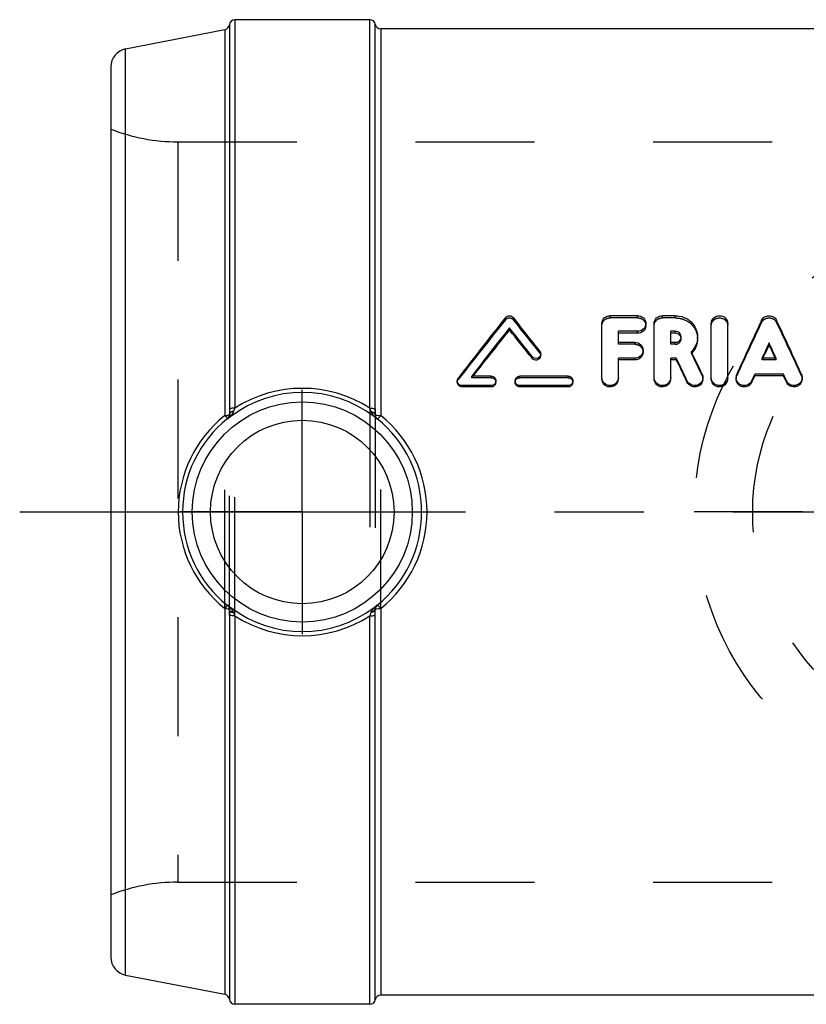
# Model space of a CAD drawing. Header units: millimetres. Extents: x 436 to 559, y 457 to 543.
# Tile 1 of 2: x 436 to 479, y 489 to 543. Entities that reach past the tile are written whole.
import ezdxf

# ---------------------------------------------------------------- set-up
doc = ezdxf.new("R2010")
doc.units = ezdxf.units.MM
doc.header["$LTSCALE"] = 65.185185
doc.linetypes.add('CENTER', pattern=[0.6, 0.375, -0.075, 0.075, -0.075])
doc.linetypes.add('HIDDEN', pattern=[0.2, 0.1, -0.1])
for name, color, linetype in [('KOERPER', 7, 'CONTINUOUS'), ('KONST.EL_MIT_GEO', 7, 'CONTINUOUS'), ('KURVEN', 7, 'CONTINUOUS'), ('L1', 7, 'CONTINUOUS')]:
    doc.layers.add(name, color=color, linetype=linetype)

msp = doc.modelspace()

# ---------------------------------------------------------------- linework, layer by layer
at = {"layer": 'KOERPER', "color": 7, "linetype": 'Continuous'}
for p, q in [((454.957, 543.268), (447.546, 543.268)), ((495.748, 542.768), (455.548, 542.768)), ((454.957, 489.268), (447.546, 489.268)), ((487.15, 489.768), (455.548, 489.768))]:
    msp.add_line(p, q, dxfattribs=at)
at = {"layer": 'KOERPER', "color": 2, "linetype": 'CENTER'}
for q in [(451.248, 522.961), (444.555, 516.268), (451.248, 509.575), (457.941, 516.268)]:
    msp.add_line((451.248, 516.268), q, dxfattribs=at)
at = {"layer": 'KONST.EL_MIT_GEO', "color": 7, "linetype": 'Continuous'}
for p, q in [((447.546, 543.268), (447.546, 521.967)), ((454.957, 521.963), (454.957, 543.268)), ((441.558, 541.662), (447.006, 542.721)), ((447.006, 542.721), (447.006, 521.565)), ((447.247, 542.991), (447.247, 521.908)), ((455.253, 521.91), (455.253, 543.018)), ((455.548, 542.768), (455.548, 521.558)), ((441.558, 490.874), (441.558, 541.662)), ((440.748, 540.68), (440.748, 491.856)), ((467.677, 523.646), (467.677, 526.607)), ((469.639, 527.032), (468.13, 527.032)), ((470.545, 523.646), (470.545, 526.607)), ((471.701, 527.032), (470.998, 527.032)), ((473.676, 523.646), (473.676, 526.607)), ((474.581, 523.646), (474.581, 526.607)), ((462.609, 526.258), (462.609, 526.371)), ((468.583, 525.57), (468.583, 526.179)), ((469.639, 526.179), (468.583, 526.179)), ((469.639, 526.069), (468.583, 526.069)), ((469.639, 526.069), (469.639, 526.179)), ((471.451, 525.57), (471.451, 526.179)), ((471.701, 526.179), (471.451, 526.179)), ((471.701, 526.069), (471.451, 526.069)), ((471.701, 526.069), (471.701, 526.179)), ((469.488, 525.57), (468.583, 525.57)), ((471.701, 525.57), (471.451, 525.57)), ((476.849, 525.438), (476.849, 525.542)), ((472.623, 524.984), (472.584, 525.064)), ((463.846, 524.699), (463.846, 524.794)), ((468.583, 523.646), (468.583, 524.704)), ((469.488, 524.704), (468.583, 524.704)), ((469.488, 524.609), (468.583, 524.609)), ((469.488, 524.609), (469.488, 524.704)), ((471.451, 523.646), (471.451, 524.704)), ((471.76, 524.704), (471.451, 524.704)), ((471.76, 524.609), (471.451, 524.609)), ((471.76, 524.609), (471.76, 524.704)), ((477.234, 524.704), (476.463, 524.704)), ((476.507, 524.704), (476.549, 524.794)), ((477.19, 524.704), (477.148, 524.794)), ((475.901, 523.468), (476.065, 523.829)), ((476.065, 523.744), (476.065, 523.829)), ((477.632, 523.829), (476.065, 523.829)), ((477.632, 523.744), (477.632, 523.829)), ((477.796, 523.468), (477.632, 523.829)), ((461.597, 523.719), (460.54, 523.719)), ((465.824, 523.719), (463.182, 523.719)), ((472.36, 523.379), (472.36, 523.459)), ((475.901, 523.387), (476.065, 523.744)), ((475.901, 523.387), (475.901, 523.468)), ((477.632, 523.744), (476.065, 523.744)), ((477.796, 523.387), (477.632, 523.744)), ((477.796, 523.387), (477.796, 523.468)), ((460.013, 523.127), (460.013, 523.204)), ((461.597, 523.204), (460.013, 523.204)), ((461.597, 523.127), (460.013, 523.127)), ((461.597, 523.127), (461.597, 523.204)), ((463.182, 523.127), (463.182, 523.204)), ((465.824, 523.204), (463.182, 523.204)), ((465.824, 523.127), (463.182, 523.127)), ((465.824, 523.127), (465.824, 523.204)), ((447.247, 521.908), (447.248, 521.642)), ((447.248, 521.642), (447.248, 521.621)), ((447.482, 521.793), (447.476, 521.777)), ((455.249, 521.614), (455.251, 521.734)), ((447.137, 521.361), (447.136, 521.386)), ((447.248, 521.62), (447.248, 521.621)), ((455.361, 521.384), (455.36, 521.361)), ((447.006, 510.972), (447.006, 489.815)), ((447.124, 511.159), (447.136, 511.149)), ((447.136, 511.149), (447.137, 511.174)), ((447.248, 510.915), (447.248, 510.894)), ((455.36, 511.174), (455.361, 511.152)), ((455.548, 510.977), (455.548, 489.768)), ((447.247, 510.627), (447.247, 489.544)), ((447.476, 510.758), (447.482, 510.743)), ((447.546, 510.569), (447.546, 489.268)), ((454.957, 489.268), (454.957, 510.573)), ((455.253, 489.518), (455.253, 510.626)), ((441.558, 490.874), (447.006, 489.815))]:
    msp.add_line(p, q, dxfattribs=at)
at = {"layer": 'KONST.EL_MIT_GEO', "color": 8, "linetype": 'HIDDEN'}
for p, q in [((444.424, 536.568), (444.424, 495.968)), ((444.424, 536.568), (488.248, 536.568)), ((462.394, 526.812), (462.394, 526.931)), ((462.824, 526.812), (462.824, 526.931)), ((468.13, 526.912), (468.13, 527.032)), ((469.639, 526.912), (468.13, 526.912)), ((469.639, 526.912), (469.639, 527.032)), ((470.092, 526.491), (470.092, 526.607)), ((470.998, 526.912), (470.998, 527.032)), ((471.701, 526.912), (470.998, 526.912)), ((471.701, 526.912), (471.701, 527.032)), ((476.434, 526.661), (476.434, 526.778)), ((477.263, 526.661), (477.263, 526.778)), ((468.583, 525.466), (468.583, 525.57)), ((469.488, 525.466), (468.583, 525.466)), ((469.488, 525.466), (469.488, 525.57)), ((471.451, 525.466), (471.451, 525.57)), ((471.701, 525.466), (471.451, 525.466)), ((471.701, 525.466), (471.701, 525.57)), ((472.022, 525.768), (472.022, 525.875)), ((472.928, 525.768), (472.928, 525.875)), ((464.269, 524.999), (464.269, 525.097)), ((464.322, 524.849), (464.322, 524.946)), ((469.941, 525.038), (469.941, 525.138)), ((472.584, 524.966), (472.584, 525.064)), ((476.463, 524.609), (476.463, 524.704)), ((476.463, 524.609), (476.507, 524.704)), ((477.234, 524.609), (476.463, 524.609)), ((477.234, 524.609), (477.19, 524.704)), ((477.234, 524.609), (477.234, 524.704)), ((473.18, 523.747), (473.18, 523.831)), ((475.073, 523.738), (475.073, 523.823)), ((478.625, 523.738), (478.625, 523.823)), ((459.748, 523.462), (459.748, 523.381)), ((459.801, 523.534), (459.801, 523.616)), ((460.54, 523.635), (460.54, 523.719)), ((460.54, 523.635), (460.58, 523.687)), ((461.597, 523.635), (460.54, 523.635)), ((460.58, 523.687), (460.605, 523.719)), ((461.597, 523.635), (461.597, 523.719)), ((461.862, 523.381), (461.862, 523.462)), ((462.918, 523.462), (462.918, 523.381)), ((463.182, 523.635), (463.182, 523.719)), ((465.824, 523.635), (463.182, 523.635)), ((465.824, 523.635), (465.824, 523.719)), ((466.088, 523.381), (466.088, 523.462)), ((467.677, 523.563), (467.677, 523.646)), ((468.583, 523.563), (468.583, 523.646)), ((470.545, 523.563), (470.545, 523.646)), ((471.451, 523.563), (471.451, 523.646)), ((473.223, 523.563), (473.223, 523.646)), ((473.676, 523.563), (473.676, 523.646)), ((474.581, 523.563), (474.581, 523.646)), ((475.034, 523.646), (475.034, 523.563)), ((478.663, 523.563), (478.663, 523.646)), ((447.247, 510.627), (447.247, 521.908)), ((447.546, 510.569), (447.546, 521.967)), ((454.957, 521.963), (454.957, 510.573)), ((455.253, 521.91), (455.253, 510.626)), ((447.006, 510.972), (447.006, 521.565)), ((455.548, 510.977), (455.548, 521.558)), ((444.424, 495.968), (488.248, 495.968))]:
    msp.add_line(p, q, dxfattribs=at)
at = {"layer": 'KONST.EL_MIT_GEO', "color": 7, "linetype": 'Continuous'}
for radius in [6.034, 5.034]:
    msp.add_circle((451.248, 516.268), radius, dxfattribs=at)
for centre, radius, start, end in [((447.546, 542.968), 0.3, 90, 175.479), ((454.957, 542.968), 0.3, 9.5934, 90), ((446.948, 543.015), 0.3, 281, 355.4778), ((455.548, 543.068), 0.3, 189.5948, 270), ((441.748, 540.68), 1, 101, 180), ((649.744, 377.745), 239.492, 141.46993, 142.34925), ((279.017, 380.535), 234.982, 37.96669, 38.53602), ((718.319, 413.562), 267.07, 154.91774, 155.61589), ((235.378, 413.562), 267.07, 24.38411, 25.08226), ((652.7, 375.958), 242.402, 141.64649, 142.44166), ((649.809, 376.453), 239.762, 141.33176, 142.10482), ((275.881, 378.594), 238.129, 37.87603, 38.35839), ((278.467, 378.877), 235.859, 38.18904, 38.67267), ((469.703, 526.491), 0.389, 354.8599, 359.9936), ((471.731, 525.876), 0.291, 349.7991, 359.9904), ((718.993, 413.724), 266.716, 155.2133, 155.41147), ((713.761, 414.796), 261.475, 154.96672, 155.12231), ((234.704, 413.724), 266.716, 24.58853, 24.7867), ((239.936, 414.796), 261.475, 24.87769, 25.03328), ((469.539, 525.039), 0.402, 354.9056, 359.9938), ((471.749, 525.817), 1.193, 316.6956, 317.9849), ((233.373, 408.612), 266.051, 25.6627, 25.93849), ((464.083, 524.849), 0.239, 344.281, 359.9348), ((229.986, 407.459), 268.703, 25.57574, 25.87028), ((234.36, 408.183), 264.413, 25.82778, 26.1244), ((656.884, 372.221), 248.521, 142.34638, 142.46934), ((475.467, 523.644), 0.432, 155.6589, 173.7908), ((460.001, 523.462), 0.253, 168.7166, 179.9802), ((463.17, 523.462), 0.251, 170.0214, 179.9946), ((475.459, 523.646), 0.425, 173.8643, 180), ((451.248, 516.323), 6.503, 52.7735, 127.0448), ((451.248, 516.186), 6.864, 57.3, 122.6353), ((444.145, 521.919), 11.107, 359.049, 359.9539), ((451.215, 516.258), 6.774, 128.6754, 179.9205), ((451.244, 516.272), 6.56, 128.7718, 180.033), ((450.967, 516.573), 6.373, 128.4297, 128.7), ((446.949, 521.62), 0.3, 308.7314, 334.3295), ((451.255, 516.307), 6.519, 127.0093, 129.1743), ((445.93, 522.795), 1.874, 310.0907, 310.8893), ((446.897, 521.614), 0.348, 313.4553, 315.4495), ((446.892, 521.619), 0.355, 315.4704, 323.5699), ((445.985, 522.733), 1.791, 310.8522, 315.1231), ((446.886, 521.623), 0.363, 323.5806, 338.4447), ((446.089, 522.628), 1.643, 315.1584, 316.1002), ((451.243, 516.308), 6.518, 50.8256, 52.8096), ((455.453, 521.607), 0.204, 178.2073, 185.4005), ((455.596, 521.62), 0.348, 185.2631, 187.5537), ((455.547, 521.618), 0.299, 185.6659, 190.7414), ((455.602, 521.621), 0.354, 187.581, 194.1133), ((451.205, 516.271), 6.589, 359.9702, 50.8955), ((455.548, 523.041), 1.483, 268.5491, 269.9991), ((451.309, 516.262), 6.784, 0.0527, 51.3266), ((451.208, 516.276), 6.767, 180.0686, 231.3807), ((451.244, 516.264), 6.56, 179.9666, 231.0916), ((451.205, 516.264), 6.589, 309.1045, 0.0297), ((451.309, 516.274), 6.784, 308.6722, 359.9479), ((450.967, 515.966), 6.374, 231.3334, 231.5724), ((446.948, 510.915), 0.3, 44.8525, 51.2692), ((451.255, 516.228), 6.519, 230.8257, 232.9907), ((446.894, 510.918), 0.353, 38.4508, 46.5199), ((446.887, 510.913), 0.362, 12.6568, 38.4365), ((446.904, 510.916), 0.344, 0.0096, 12.6452), ((446.949, 510.915), 0.299, 0.0045, 4.2962), ((423.483, 510.925), 23.765, 359.6219, 359.9233), ((451.248, 516.213), 6.503, 232.9552, 307.2265), ((451.243, 516.227), 6.518, 307.1904, 309.1745), ((455.453, 510.928), 0.204, 174.5988, 181.7934), ((455.548, 510.918), 0.299, 128.7425, 148.9733), ((455.609, 510.914), 0.36, 142.5966, 151.9951), ((455.604, 510.917), 0.354, 135.2912, 142.602), ((456.567, 509.741), 1.874, 130.091, 130.8109), ((455.6, 510.921), 0.348, 133.4555, 135.2739), ((455.548, 509.495), 1.483, 90.0009, 91.4509), ((473.81, 510.616), 26.562, 179.6703, 179.9751), ((451.248, 516.349), 6.864, 237.3648, 302.7), ((441.748, 491.856), 1, 180, 259), ((446.948, 489.521), 0.3, 4.5222, 79), ((447.546, 489.568), 0.3, 184.521, 270), ((454.957, 489.568), 0.3, 270, 350.4063), ((455.548, 489.468), 0.3, 90, 170.4055)]:
    msp.add_arc(centre, radius, start, end, dxfattribs=at)
at = {"layer": 'KONST.EL_MIT_GEO', "color": 8, "linetype": 'HIDDEN'}
for centre, radius, start, end in [((444.424, 546.568), 10, 248.4348, 270), ((648.371, 377.057), 238.776, 141.15785, 142.16079), ((281.555, 380.803), 232.759, 38.27995, 38.85076), ((713.858, 414.274), 262.68, 154.66918, 155.37245), ((239.839, 414.274), 262.68, 24.62755, 25.33082), ((471.738, 525.768), 0.284, 0.0108, 10.8943), ((471.731, 525.834), 1.218, 314.498, 316.6917), ((238.004, 409.474), 261.47, 25.91524, 26.21254), ((461.615, 523.381), 0.246, 348.5397, 359.9872), ((465.842, 523.381), 0.246, 348.5397, 359.9872), ((468.165, 523.563), 0.418, 350.5388, 0.0284), ((471.033, 523.563), 0.418, 350.5388, 0.0284), ((472.801, 523.563), 0.422, 349.3919, 359.9931), ((474.163, 523.563), 0.418, 350.5388, 0.0284), ((478.243, 523.563), 0.42, 357.2421, 359.9978), ((444.424, 485.968), 10, 90, 111.5652)]:
    msp.add_arc(centre, radius, start, end, dxfattribs=at)
at = {"layer": 'KONST.EL_MIT_GEO', "color": 7, "linetype": 'Continuous'}
for points, knots in [([(462.394, 526.931), (462.443, 526.993), (462.609, 527.071), (462.774, 526.993), (462.824, 526.931)], [0, 0, 0, 0, 0.50001, 1, 1, 1, 1]), ([(467.677, 526.607), (467.677, 526.717), (467.781, 526.948), (468.016, 527.032), (468.13, 527.032)], [0, 0, 0, 0, 0.490065, 1, 1, 1, 1]), ([(469.639, 527.032), (469.754, 527.032), (469.989, 526.948), (470.092, 526.716), (470.092, 526.607)], [0, 0, 0, 0, 0.510458, 1, 1, 1, 1]), ([(470.092, 526.607), (470.092, 526.497), (469.989, 526.265), (469.754, 526.179), (469.639, 526.179)], [0, 0, 0, 0, 0.489114, 1, 1, 1, 1]), ([(470.545, 526.607), (470.545, 526.717), (470.649, 526.948), (470.884, 527.032), (470.998, 527.032)], [0, 0, 0, 0, 0.490065, 1, 1, 1, 1]), ([(471.701, 527.032), (471.861, 527.032), (472.18, 526.973), (472.588, 526.719), (472.863, 526.334), (472.928, 526.026), (472.928, 525.875)], [0, 0, 0, 0, 0.25729, 0.509821, 0.756289, 1, 1, 1, 1]), ([(473.676, 526.607), (473.676, 526.717), (473.781, 526.948), (474.128, 527.075), (474.476, 526.949), (474.581, 526.717), (474.581, 526.607)], [0, 0, 0, 0, 0.245214, 0.499553, 0.754008, 1, 1, 1, 1]), ([(476.434, 526.778), (476.469, 526.853), (476.591, 526.986), (476.848, 527.055), (477.105, 526.987), (477.228, 526.854), (477.263, 526.778)], [0, 0, 0, 0, 0.245781, 0.499053, 0.752928, 1, 1, 1, 1]), ([(470.091, 526.456), (470.081, 526.353), (469.969, 526.143), (469.748, 526.069), (469.639, 526.069)], [0, 0, 0, 0, 0.487843, 1, 1, 1, 1]), ([(472.022, 525.875), (472.022, 525.954), (471.949, 526.119), (471.782, 526.179), (471.701, 526.179)], [0, 0, 0, 0, 0.490585, 1, 1, 1, 1]), ([(472.017, 525.822), (472.005, 525.885), (471.955, 525.968), (471.882, 526.017), (471.862, 526.028)], [0, 0, 0, 0, 0.741322, 1, 1, 1, 1]), ([(469.488, 525.57), (469.603, 525.57), (469.84, 525.483), (469.941, 525.249), (469.941, 525.138)], [0, 0, 0, 0, 0.508259, 1, 1, 1, 1]), ([(471.701, 525.57), (471.774, 525.57), (471.923, 525.619), (472.005, 525.754), (472.017, 525.824)], [0, 0, 0, 0, 0.50645, 1, 1, 1, 1]), ([(472.928, 525.875), (472.928, 525.727), (472.866, 525.425), (472.691, 525.17), (472.584, 525.064)], [0, 0, 0, 0, 0.495584, 1, 1, 1, 1]), ([(472.928, 525.768), (472.928, 525.633), (472.875, 525.358), (472.727, 525.121), (472.635, 525.019)], [0, 0, 0, 0, 0.495746, 1, 1, 1, 1]), ([(464.322, 524.946), (464.322, 524.894), (464.285, 524.786), (464.146, 524.689), (463.975, 524.687), (463.879, 524.752), (463.846, 524.794)], [0, 0, 0, 0, 0.24458, 0.494009, 0.749507, 1, 1, 1, 1]), ([(469.941, 525.138), (469.941, 525.027), (469.84, 524.792), (469.603, 524.704), (469.488, 524.704)], [0, 0, 0, 0, 0.49139, 1, 1, 1, 1]), ([(469.94, 525.003), (469.93, 524.898), (469.82, 524.687), (469.598, 524.609), (469.488, 524.609)], [0, 0, 0, 0, 0.489989, 1, 1, 1, 1]), ([(464.313, 524.784), (464.3, 524.739), (464.246, 524.654), (464.11, 524.59), (463.959, 524.602), (463.876, 524.661), (463.846, 524.699)], [0, 0, 0, 0, 0.244007, 0.495069, 0.750876, 1, 1, 1, 1]), ([(460.013, 523.204), (459.945, 523.204), (459.806, 523.258), (459.748, 523.396), (459.748, 523.462)], [0, 0, 0, 0, 0.504914, 1, 1, 1, 1]), ([(460.013, 523.127), (459.945, 523.127), (459.807, 523.179), (459.748, 523.316), (459.748, 523.381)], [0, 0, 0, 0, 0.506902, 1, 1, 1, 1]), ([(461.597, 523.719), (461.665, 523.719), (461.804, 523.666), (461.862, 523.528), (461.862, 523.462)], [0, 0, 0, 0, 0.50534, 1, 1, 1, 1]), ([(461.862, 523.462), (461.862, 523.396), (461.804, 523.258), (461.665, 523.204), (461.597, 523.204)], [0, 0, 0, 0, 0.495753, 1, 1, 1, 1]), ([(461.857, 523.332), (461.845, 523.276), (461.777, 523.166), (461.657, 523.127), (461.597, 523.127)], [0, 0, 0, 0, 0.495593, 1, 1, 1, 1]), ([(463.182, 523.204), (463.115, 523.204), (462.976, 523.258), (462.918, 523.396), (462.918, 523.462)], [0, 0, 0, 0, 0.505108, 1, 1, 1, 1]), ([(463.182, 523.127), (463.115, 523.127), (462.977, 523.179), (462.918, 523.316), (462.918, 523.381)], [0, 0, 0, 0, 0.507096, 1, 1, 1, 1]), ([(462.922, 523.505), (462.932, 523.564), (462.999, 523.677), (463.122, 523.719), (463.182, 523.719)], [0, 0, 0, 0, 0.496805, 1, 1, 1, 1]), ([(465.824, 523.719), (465.891, 523.719), (466.03, 523.666), (466.088, 523.528), (466.088, 523.462)], [0, 0, 0, 0, 0.50534, 1, 1, 1, 1]), ([(466.088, 523.462), (466.088, 523.396), (466.03, 523.258), (465.891, 523.204), (465.824, 523.204)], [0, 0, 0, 0, 0.495753, 1, 1, 1, 1]), ([(466.083, 523.332), (466.072, 523.276), (466.004, 523.166), (465.883, 523.127), (465.824, 523.127)], [0, 0, 0, 0, 0.495593, 1, 1, 1, 1]), ([(468.583, 523.646), (468.583, 523.532), (468.482, 523.296), (468.131, 523.158), (467.779, 523.295), (467.677, 523.532), (467.677, 523.646)], [0, 0, 0, 0, 0.24774, 0.499553, 0.751498, 1, 1, 1, 1]), ([(468.577, 523.494), (468.559, 523.389), (468.433, 523.184), (468.093, 523.087), (467.769, 523.233), (467.677, 523.456), (467.677, 523.563)], [0, 0, 0, 0, 0.246653, 0.500165, 0.752708, 1, 1, 1, 1]), ([(471.451, 523.646), (471.451, 523.532), (471.35, 523.296), (470.998, 523.158), (470.647, 523.295), (470.545, 523.532), (470.545, 523.646)], [0, 0, 0, 0, 0.24774, 0.499553, 0.751498, 1, 1, 1, 1]), ([(471.445, 523.494), (471.427, 523.389), (471.301, 523.184), (470.961, 523.087), (470.637, 523.233), (470.545, 523.456), (470.545, 523.563)], [0, 0, 0, 0, 0.246653, 0.500165, 0.752708, 1, 1, 1, 1]), ([(473.223, 523.646), (473.223, 523.548), (473.15, 523.345), (472.876, 523.181), (472.557, 523.217), (472.402, 523.37), (472.36, 523.459)], [0, 0, 0, 0, 0.245936, 0.497151, 0.749664, 1, 1, 1, 1]), ([(473.216, 523.485), (473.199, 523.396), (473.101, 523.223), (472.832, 523.101), (472.54, 523.152), (472.4, 523.296), (472.36, 523.379)], [0, 0, 0, 0, 0.245282, 0.497472, 0.750722, 1, 1, 1, 1]), ([(474.581, 523.646), (474.581, 523.532), (474.48, 523.296), (474.129, 523.158), (473.777, 523.295), (473.676, 523.532), (473.676, 523.646)], [0, 0, 0, 0, 0.24774, 0.499553, 0.751498, 1, 1, 1, 1]), ([(474.576, 523.494), (474.558, 523.389), (474.432, 523.184), (474.091, 523.087), (473.768, 523.233), (473.676, 523.456), (473.676, 523.563)], [0, 0, 0, 0, 0.246653, 0.500165, 0.752708, 1, 1, 1, 1]), ([(475.901, 523.468), (475.86, 523.377), (475.708, 523.22), (475.388, 523.18), (475.109, 523.341), (475.034, 523.547), (475.034, 523.646)], [0, 0, 0, 0, 0.249603, 0.501116, 0.752129, 1, 1, 1, 1]), ([(475.901, 523.387), (475.86, 523.297), (475.707, 523.142), (475.389, 523.102), (475.11, 523.261), (475.034, 523.465), (475.034, 523.563)], [0, 0, 0, 0, 0.249325, 0.501967, 0.753426, 1, 1, 1, 1]), ([(478.663, 523.646), (478.663, 523.547), (478.589, 523.343), (478.311, 523.18), (477.99, 523.219), (477.837, 523.377), (477.796, 523.468)], [0, 0, 0, 0, 0.24599, 0.497245, 0.749746, 1, 1, 1, 1]), ([(478.662, 523.543), (478.658, 523.447), (478.576, 523.251), (478.299, 523.102), (477.986, 523.145), (477.836, 523.299), (477.796, 523.387)], [0, 0, 0, 0, 0.24484, 0.49671, 0.750232, 1, 1, 1, 1]), ([(447.546, 521.967), (447.478, 521.967), (447.384, 521.961), (447.288, 521.938), (447.252, 521.92), (447.247, 521.908)], [0, 0, 0, 0, 0.658778, 0.880853, 1, 1, 1, 1]), ([(447.482, 521.793), (447.451, 521.789), (447.362, 521.773), (447.248, 521.706), (447.248, 521.642)], [0, 0, 0, 0, 0.330785, 1, 1, 1, 1]), ([(447.476, 521.777), (447.448, 521.774), (447.363, 521.756), (447.266, 521.701), (447.251, 521.642)], [0, 0, 0, 0, 0.312972, 1, 1, 1, 1]), ([(447.476, 521.777), (447.465, 521.749), (447.411, 521.644), (447.334, 521.552), (447.273, 521.489)], [0, 0, 0, 0, 0.254038, 1, 1, 1, 1]), ([(454.957, 521.963), (455.022, 521.963), (455.111, 521.958), (455.208, 521.935), (455.244, 521.921), (455.253, 521.91)], [0, 0, 0, 0, 0.638576, 0.865568, 1, 1, 1, 1]), ([(455.025, 521.77), (455.019, 521.786), (454.996, 521.85), (454.974, 521.914), (454.957, 521.963)], [0, 0, 0, 0, 0.240167, 1, 1, 1, 1]), ([(455.025, 521.77), (455.054, 521.765), (455.142, 521.745), (455.242, 521.678), (455.249, 521.614)], [0, 0, 0, 0, 0.316088, 1, 1, 1, 1]), ([(455.04, 521.734), (455.091, 521.728), (455.181, 521.706), (455.246, 521.626), (455.25, 521.588)], [0, 0, 0, 0, 0.575754, 1, 1, 1, 1]), ([(447.006, 521.561), (447.064, 521.564), (447.143, 521.572), (447.222, 521.592), (447.248, 521.611), (447.248, 521.62)], [0, 0, 0, 0, 0.684866, 0.894743, 1, 1, 1, 1]), ([(447.006, 521.561), (447.035, 521.524), (447.077, 521.467), (447.122, 521.411), (447.134, 521.391)], [0, 0, 0, 0, 0.658819, 1, 1, 1, 1]), ([(447.248, 521.62), (447.248, 521.607), (447.246, 521.563), (447.235, 521.52), (447.223, 521.49)], [0, 0, 0, 0, 0.279113, 1, 1, 1, 1]), ([(455.249, 521.614), (455.252, 521.604), (455.283, 521.588), (455.368, 521.566), (455.45, 521.56), (455.511, 521.558)], [0, 0, 0, 0, 0.11543, 0.332798, 1, 1, 1, 1]), ([(455.36, 521.361), (455.349, 521.372), (455.303, 521.422), (455.272, 521.485), (455.259, 521.535)], [0, 0, 0, 0, 0.234434, 1, 1, 1, 1]), ([(455.361, 521.384), (455.367, 521.381), (455.39, 521.395), (455.421, 521.421), (455.469, 521.467), (455.5, 521.506), (455.518, 521.526)], [0, 0, 0, 0, 0.098639, 0.306393, 0.61602, 1, 1, 1, 1]), ([(447.006, 510.974), (447.035, 511.011), (447.077, 511.068), (447.122, 511.124), (447.134, 511.145)], [0, 0, 0, 0, 0.658795, 1, 1, 1, 1]), ([(447.006, 510.974), (447.065, 510.972), (447.144, 510.963), (447.223, 510.943), (447.249, 510.923), (447.248, 510.915)], [0, 0, 0, 0, 0.688348, 0.896938, 1, 1, 1, 1]), ([(447.476, 510.758), (447.445, 510.762), (447.355, 510.78), (447.247, 510.854), (447.248, 510.918)], [0, 0, 0, 0, 0.327093, 1, 1, 1, 1]), ([(447.482, 510.743), (447.451, 510.747), (447.362, 510.762), (447.248, 510.829), (447.248, 510.894)], [0, 0, 0, 0, 0.330788, 1, 1, 1, 1]), ([(455.025, 510.765), (455.054, 510.77), (455.142, 510.791), (455.242, 510.858), (455.249, 510.922)], [0, 0, 0, 0, 0.316088, 1, 1, 1, 1]), ([(455.04, 510.801), (455.058, 510.837), (455.142, 510.97), (455.254, 511.083), (455.342, 511.159)], [0, 0, 0, 0, 0.253276, 1, 1, 1, 1]), ([(455.04, 510.801), (455.091, 510.808), (455.181, 510.83), (455.246, 510.91), (455.25, 510.947)], [0, 0, 0, 0, 0.575754, 1, 1, 1, 1]), ([(455.249, 510.922), (455.252, 510.932), (455.283, 510.948), (455.368, 510.97), (455.45, 510.976), (455.511, 510.977)], [0, 0, 0, 0, 0.11543, 0.332798, 1, 1, 1, 1]), ([(455.25, 510.947), (455.251, 510.96), (455.258, 511.007), (455.274, 511.052), (455.29, 511.083)], [0, 0, 0, 0, 0.276382, 1, 1, 1, 1]), ([(455.361, 511.152), (455.367, 511.155), (455.39, 511.141), (455.421, 511.114), (455.469, 511.069), (455.5, 511.03), (455.518, 511.01)], [0, 0, 0, 0, 0.098632, 0.306386, 0.616016, 1, 1, 1, 1]), ([(447.546, 510.569), (447.478, 510.569), (447.384, 510.574), (447.288, 510.598), (447.252, 510.616), (447.247, 510.627)], [0, 0, 0, 0, 0.658776, 0.880851, 1, 1, 1, 1]), ([(454.957, 510.573), (454.974, 510.622), (454.996, 510.686), (455.019, 510.75), (455.025, 510.765)], [0, 0, 0, 0, 0.75982, 1, 1, 1, 1]), ([(454.957, 510.573), (455.022, 510.573), (455.111, 510.578), (455.208, 510.6), (455.244, 510.615), (455.253, 510.626)], [0, 0, 0, 0, 0.638576, 0.865567, 1, 1, 1, 1])]:
    msp.add_open_spline(points, degree=3, knots=knots, dxfattribs=at)
at = {"layer": 'KONST.EL_MIT_GEO', "color": 8, "linetype": 'HIDDEN'}
for points, knots in [([(462.394, 526.812), (462.443, 526.873), (462.609, 526.95), (462.774, 526.873), (462.824, 526.812)], [0, 0, 0, 0, 0.50001, 1, 1, 1, 1]), ([(467.677, 526.491), (467.677, 526.6), (467.782, 526.83), (468.016, 526.912), (468.13, 526.912)], [0, 0, 0, 0, 0.488079, 1, 1, 1, 1]), ([(469.639, 526.912), (469.754, 526.912), (469.988, 526.83), (470.092, 526.6), (470.092, 526.491)], [0, 0, 0, 0, 0.512445, 1, 1, 1, 1]), ([(470.545, 526.491), (470.545, 526.6), (470.65, 526.83), (470.884, 526.912), (470.998, 526.912)], [0, 0, 0, 0, 0.488079, 1, 1, 1, 1]), ([(471.701, 526.912), (471.861, 526.912), (472.18, 526.854), (472.587, 526.603), (472.863, 526.222), (472.928, 525.917), (472.928, 525.768)], [0, 0, 0, 0, 0.258575, 0.51166, 0.757607, 1, 1, 1, 1]), ([(473.676, 526.491), (473.676, 526.6), (473.782, 526.83), (474.128, 526.953), (474.474, 526.831), (474.581, 526.6), (474.581, 526.491)], [0, 0, 0, 0, 0.244221, 0.499551, 0.755001, 1, 1, 1, 1]), ([(476.434, 526.661), (476.469, 526.735), (476.591, 526.866), (476.848, 526.935), (477.105, 526.867), (477.228, 526.736), (477.263, 526.661)], [0, 0, 0, 0, 0.245111, 0.499049, 0.753597, 1, 1, 1, 1]), ([(469.488, 525.466), (469.603, 525.466), (469.839, 525.381), (469.941, 525.149), (469.941, 525.038)], [0, 0, 0, 0, 0.510248, 1, 1, 1, 1]), ([(471.701, 525.466), (471.782, 525.466), (471.948, 525.526), (472.022, 525.69), (472.022, 525.768)], [0, 0, 0, 0, 0.510283, 1, 1, 1, 1]), ([(461.597, 523.635), (461.665, 523.635), (461.803, 523.584), (461.862, 523.446), (461.862, 523.381)], [0, 0, 0, 0, 0.50733, 1, 1, 1, 1]), ([(462.918, 523.381), (462.918, 523.447), (462.977, 523.584), (463.115, 523.635), (463.182, 523.635)], [0, 0, 0, 0, 0.493528, 1, 1, 1, 1]), ([(465.824, 523.635), (465.891, 523.635), (466.029, 523.584), (466.088, 523.446), (466.088, 523.381)], [0, 0, 0, 0, 0.50733, 1, 1, 1, 1])]:
    msp.add_open_spline(points, degree=3, knots=knots, dxfattribs=at)
at = {"layer": 'KONST.EL_MIT_GEO', "color": 7, "linetype": 'Continuous'}
for points in [[(471.862, 526.028), (471.814, 526.054), (471.757, 526.069), (471.701, 526.069)], [(464.269, 525.097), (464.302, 525.055), (464.322, 524.999), (464.322, 524.946)], [(473.18, 523.831), (473.208, 523.774), (473.223, 523.709), (473.223, 523.646)], [(478.625, 523.823), (478.649, 523.768), (478.663, 523.706), (478.663, 523.646)], [(459.753, 523.511), (459.761, 523.549), (459.778, 523.585), (459.801, 523.616)], [(447.251, 521.642), (447.249, 521.635), (447.248, 521.627), (447.248, 521.62)], [(447.546, 521.967), (447.525, 521.909), (447.505, 521.85), (447.482, 521.793)], [(455.04, 521.734), (455.034, 521.746), (455.029, 521.758), (455.025, 521.77)], [(455.098, 521.639), (455.077, 521.669), (455.057, 521.701), (455.04, 521.734)], [(447.248, 521.62), (447.248, 521.576), (447.238, 521.53), (447.219, 521.49)], [(455.36, 521.361), (455.263, 521.443), (455.172, 521.535), (455.098, 521.639)], [(455.361, 521.384), (455.307, 521.427), (455.266, 521.494), (455.254, 521.562)], [(455.518, 521.526), (455.528, 521.537), (455.538, 521.548), (455.548, 521.558)], [(447.137, 511.174), (447.237, 511.09), (447.332, 510.995), (447.406, 510.886)], [(447.161, 511.127), (447.21, 511.078), (447.242, 511.007), (447.248, 510.938)], [(447.406, 510.886), (447.433, 510.846), (447.458, 510.803), (447.476, 510.758)], [(455.253, 510.626), (455.253, 510.724), (455.25, 510.823), (455.249, 510.922)], [(455.25, 510.947), (455.254, 510.991), (455.269, 511.035), (455.291, 511.072)], [(455.518, 511.01), (455.528, 510.999), (455.538, 510.988), (455.548, 510.978)], [(447.482, 510.743), (447.505, 510.685), (447.525, 510.627), (447.546, 510.569)], [(455.025, 510.765), (455.029, 510.778), (455.034, 510.79), (455.04, 510.801)]]:
    msp.add_open_spline(points, degree=3, dxfattribs=at)
at = {"layer": 'KONST.EL_MIT_GEO', "color": 8, "linetype": 'HIDDEN'}
for points in [[(464.269, 524.999), (464.302, 524.957), (464.322, 524.902), (464.322, 524.849)], [(459.748, 523.381), (459.748, 523.435), (459.768, 523.491), (459.801, 523.534)], [(473.18, 523.747), (473.208, 523.69), (473.223, 523.626), (473.223, 523.563)], [(475.034, 523.563), (475.034, 523.623), (475.048, 523.684), (475.073, 523.738)], [(478.625, 523.738), (478.649, 523.684), (478.663, 523.623), (478.663, 523.563)]]:
    msp.add_open_spline(points, degree=3, dxfattribs=at)
at = {"layer": 'KURVEN', "color": 8, "linetype": 'HIDDEN'}
msp.add_line((504.748, 516.268), (472.748, 516.268), dxfattribs=at)
for radius in [16, 12.8]:
    msp.add_circle((488.748, 516.268), radius, dxfattribs=at)
at = {"layer": 'L1', "color": 2, "linetype": 'CENTER'}
msp.add_line((435.748, 516.268), (500.004, 516.268), dxfattribs=at)

doc.saveas('drawing.dxf')
